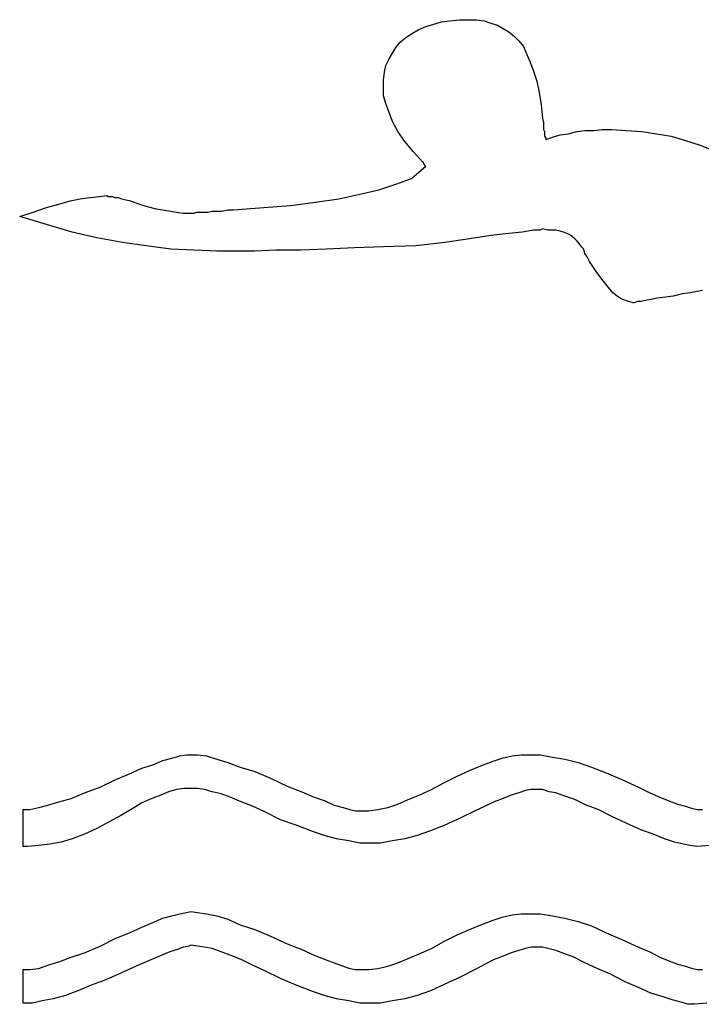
# Model space of a CAD drawing. Extents: x 0.2 to 18.7, y -0.4 to 2.1.
# Tile 3 of 7: x 11.1 to 12.3, y -0.3 to 1.4. Entities that reach past the tile are written whole.
import ezdxf

# ---------------------------------------------------------------- set-up
doc = ezdxf.new("R2010")
doc.units = 0

msp = doc.modelspace()

# ---------------------------------------------------------------- linework, layer by layer
at = {"color": 0}
for p, q in [((11.78125, 1.425781, 0.5), (11.79492, 1.429688, 0.5)), ((11.79492, 1.429688, 0.5), (11.80859, 1.433594, 0.5)), ((11.80859, 1.433594, 0.5), (11.82227, 1.435547, 0.5)), ((11.82227, 1.435547, 0.5), (11.83984, 1.4375, 0.5)), ((11.83984, 1.4375, 0.5), (11.85547, 1.4375, 0.5)), ((11.85547, 1.4375, 0.5), (11.86914, 1.4375, 0.5)), ((11.86914, 1.4375, 0.5), (11.88281, 1.435547, 0.5)), ((11.88281, 1.435547, 0.5), (11.89453, 1.431641, 0.5)), ((11.89453, 1.431641, 0.5), (11.90625, 1.427734, 0.5)), ((11.90625, 1.427734, 0.5), (11.91602, 1.421875, 0.5)), ((11.74609, 1.40625, 0.5), (11.75781, 1.414063, 0.5)), ((11.75781, 1.414063, 0.5), (11.76758, 1.419922, 0.5)), ((11.76758, 1.419922, 0.5), (11.78125, 1.425781, 0.5)), ((11.91602, 1.421875, 0.5), (11.92578, 1.416016, 0.5)), ((11.92578, 1.416016, 0.5), (11.93555, 1.408203, 0.5)), ((11.72852, 1.388672, 0.5), (11.73633, 1.398438, 0.5)), ((11.73633, 1.398438, 0.5), (11.74609, 1.40625, 0.5)), ((11.93555, 1.408203, 0.5), (11.94336, 1.400391, 0.5)), ((11.94336, 1.400391, 0.5), (11.95117, 1.390625, 0.5)), ((11.7168, 1.369141, 0.5), (11.72266, 1.378906, 0.5)), ((11.72266, 1.378906, 0.5), (11.72852, 1.388672, 0.5)), ((11.95117, 1.390625, 0.5), (11.95703, 1.376953, 0.5)), ((11.95703, 1.376953, 0.5), (11.96289, 1.363281, 0.5)), ((11.71094, 1.357422, 0.5), (11.7168, 1.369141, 0.5)), ((11.96289, 1.363281, 0.5), (11.96875, 1.347656, 0.5)), ((11.70703, 1.332031, 0.5), (11.70898, 1.345703, 0.5)), ((11.70898, 1.345703, 0.5), (11.71094, 1.357422, 0.5)), ((11.96875, 1.347656, 0.5), (11.97461, 1.330078, 0.5)), ((11.70703, 1.318359, 0.5), (11.70703, 1.332031, 0.5)), ((11.97461, 1.330078, 0.5), (11.97852, 1.310547, 0.5)), ((11.70703, 1.304688, 0.5), (11.70703, 1.318359, 0.5)), ((11.97852, 1.310547, 0.5), (11.98242, 1.289063, 0.5)), ((11.71094, 1.291016, 0.5), (11.70703, 1.304688, 0.5)), ((11.7168, 1.275391, 0.5), (11.71094, 1.291016, 0.5)), ((11.98242, 1.289063, 0.5), (11.98438, 1.265625, 0.5)), ((11.72266, 1.259766, 0.5), (11.7168, 1.275391, 0.5)), ((11.73242, 1.242188, 0.5), (11.72266, 1.259766, 0.5)), ((11.98438, 1.265625, 0.5), (11.98633, 1.257813, 0.5)), ((11.98633, 1.257813, 0.5), (11.98633, 1.251953, 0.5)), ((11.74414, 1.224609, 0.5), (11.73242, 1.242188, 0.5)), ((11.98633, 1.251953, 0.5), (11.98633, 1.246094, 0.5)), ((11.98633, 1.246094, 0.5), (11.98828, 1.242188, 0.5)), ((11.98828, 1.242188, 0.5), (11.98828, 1.238281, 0.5)), ((11.98828, 1.238281, 0.5), (11.98828, 1.234375, 0.5)), ((12.01563, 1.236328, 0.5), (12.0293, 1.238281, 0.5)), ((12.0293, 1.238281, 0.5), (12.04492, 1.242188, 0.5)), ((12.04492, 1.242188, 0.5), (12.05859, 1.244141, 0.5)), ((12.05859, 1.244141, 0.5), (12.07422, 1.244141, 0.5)), ((12.07422, 1.244141, 0.5), (12.08789, 1.246094, 0.5)), ((12.08789, 1.246094, 0.5), (12.10547, 1.246094, 0.5)), ((12.10547, 1.246094, 0.5), (12.13086, 1.244141, 0.5)), ((12.13086, 1.244141, 0.5), (12.1582, 1.242188, 0.5)), ((12.1582, 1.242188, 0.5), (12.18359, 1.238281, 0.5)), ((12.18359, 1.238281, 0.5), (12.20898, 1.234375, 0.5)), ((11.75977, 1.207031, 0.5), (11.74414, 1.224609, 0.5)), ((11.98828, 1.234375, 0.5), (11.99023, 1.230469, 0.5)), ((11.99023, 1.228516, 0.5), (12.00195, 1.232422, 0.5)), ((11.99023, 1.230469, 0.5), (11.99023, 1.228516, 0.5)), ((12.00195, 1.232422, 0.5), (12.01563, 1.236328, 0.5)), ((12.20898, 1.234375, 0.5), (12.23438, 1.226563, 0.5)), ((12.23438, 1.226563, 0.5), (12.25977, 1.21875, 0.5)), ((11.77539, 1.189453, 0.5), (11.75977, 1.207031, 0.5)), ((12.25977, 1.21875, 0.5), (12.2832, 1.208984, 0.5)), ((11.77734, 1.1875, 0.5), (11.77539, 1.189453, 0.5)), ((11.77734, 1.185547, 0.5), (11.77734, 1.1875, 0.5)), ((11.75586, 1.160156, 0.5), (11.78125, 1.181641, 0.5)), ((11.7793, 1.183594, 0.5), (11.77734, 1.185547, 0.5)), ((11.7793, 1.181641, 0.5), (11.7793, 1.183594, 0.5)), ((11.7793, 1.183594, 0.5), (11.7793, 1.183594, 0.5)), ((11.78125, 1.181641, 0.5), (11.7793, 1.181641, 0.5)), ((11.78125, 1.181641, 0.5), (11.78125, 1.181641, 0.5)), ((11.72852, 1.150391, 0.5), (11.75586, 1.160156, 0.5)), ((11.66602, 1.132813, 0.5), (11.69922, 1.140625, 0.5)), ((11.69922, 1.140625, 0.5), (11.72852, 1.150391, 0.5)), ((11.14063, 1.115234, 0.5), (11.16016, 1.121094, 0.5)), ((11.16016, 1.121094, 0.5), (11.17773, 1.125, 0.5)), ((11.17773, 1.125, 0.5), (11.19531, 1.126953, 0.5)), ((11.19531, 1.126953, 0.5), (11.21094, 1.128906, 0.5)), ((11.21094, 1.128906, 0.5), (11.22461, 1.130859, 0.5)), ((11.22461, 1.130859, 0.5), (11.22656, 1.128906, 0.5)), ((11.22656, 1.128906, 0.5), (11.23047, 1.128906, 0.5)), ((11.23047, 1.128906, 0.5), (11.23438, 1.128906, 0.5)), ((11.23438, 1.128906, 0.5), (11.23828, 1.126953, 0.5)), ((11.23828, 1.126953, 0.5), (11.24414, 1.126953, 0.5)), ((11.24414, 1.126953, 0.5), (11.25, 1.125, 0.5)), ((11.25, 1.125, 0.5), (11.25781, 1.123047, 0.5)), ((11.25781, 1.123047, 0.5), (11.26563, 1.121094, 0.5)), ((11.26563, 1.121094, 0.5), (11.28125, 1.115234, 0.5)), ((11.54492, 1.113281, 0.5), (11.58789, 1.119141, 0.5)), ((11.58789, 1.119141, 0.5), (11.62891, 1.125, 0.5)), ((11.62891, 1.125, 0.5), (11.66602, 1.132813, 0.5)), ((11.07227, 1.09375, 0.5), (11.0957, 1.101563, 0.5)), ((11.0957, 1.101563, 0.5), (11.11914, 1.109375, 0.5)), ((11.11914, 1.109375, 0.5), (11.14063, 1.115234, 0.5)), ((11.28125, 1.115234, 0.5), (11.29492, 1.111328, 0.5)), ((11.29492, 1.111328, 0.5), (11.31055, 1.107422, 0.5)), ((11.31055, 1.107422, 0.5), (11.32227, 1.105469, 0.5)), ((11.32227, 1.105469, 0.5), (11.33594, 1.103516, 0.5)), ((11.33594, 1.103516, 0.5), (11.3457, 1.101563, 0.5)), ((11.3457, 1.101563, 0.5), (11.35742, 1.099609, 0.5)), ((11.37695, 1.099609, 0.5), (11.38086, 1.101563, 0.5)), ((11.38086, 1.101563, 0.5), (11.38281, 1.101563, 0.5)), ((11.38281, 1.101563, 0.5), (11.38477, 1.101563, 0.5)), ((11.38477, 1.101563, 0.5), (11.38867, 1.101563, 0.5)), ((11.38867, 1.101563, 0.5), (11.39453, 1.101563, 0.5)), ((11.39453, 1.101563, 0.5), (11.40039, 1.101563, 0.5)), ((11.40039, 1.101563, 0.5), (11.4082, 1.103516, 0.5)), ((11.4082, 1.103516, 0.5), (11.41602, 1.103516, 0.5)), ((11.41602, 1.103516, 0.5), (11.42578, 1.103516, 0.5)), ((11.42578, 1.103516, 0.5), (11.43555, 1.105469, 0.5)), ((11.43555, 1.105469, 0.5), (11.44531, 1.105469, 0.5)), ((11.44531, 1.105469, 0.5), (11.49805, 1.109375, 0.5)), ((11.49805, 1.109375, 0.5), (11.54492, 1.113281, 0.5)), ((11.11914, 1.080078, 0.5), (11.07227, 1.09375, 0.5)), ((11.35742, 1.099609, 0.5), (11.36719, 1.099609, 0.5)), ((11.36719, 1.099609, 0.5), (11.36914, 1.099609, 0.5)), ((11.36914, 1.099609, 0.5), (11.37109, 1.099609, 0.5)), ((11.37109, 1.099609, 0.5), (11.37305, 1.099609, 0.5)), ((11.37305, 1.099609, 0.5), (11.375, 1.099609, 0.5)), ((11.375, 1.099609, 0.5), (11.37695, 1.099609, 0.5)), ((11.16406, 1.066406, 0.5), (11.11914, 1.080078, 0.5)), ((11.20703, 1.056641, 0.5), (11.16406, 1.066406, 0.5)), ((11.94922, 1.066406, 0.5), (11.92578, 1.064453, 0.5)), ((11.96875, 1.070313, 0.5), (11.94922, 1.066406, 0.5)), ((11.98047, 1.070313, 0.5), (11.96875, 1.070313, 0.5)), ((11.98438, 1.072266, 0.5), (11.98047, 1.070313, 0.5)), ((11.99414, 1.070313, 0.5), (11.98438, 1.072266, 0.5)), ((12.00195, 1.070313, 0.5), (11.99414, 1.070313, 0.5)), ((12.00781, 1.070313, 0.5), (12.00195, 1.070313, 0.5)), ((12.01563, 1.068359, 0.5), (12.00781, 1.070313, 0.5)), ((12.02148, 1.066406, 0.5), (12.01563, 1.068359, 0.5)), ((12.02734, 1.064453, 0.5), (12.02148, 1.066406, 0.5)), ((11.25195, 1.048828, 0.5), (11.20703, 1.056641, 0.5)), ((11.29297, 1.042969, 0.5), (11.25195, 1.048828, 0.5)), ((11.81445, 1.048828, 0.5), (11.76367, 1.042969, 0.5)), ((11.85742, 1.054688, 0.5), (11.81445, 1.048828, 0.5)), ((11.89453, 1.060547, 0.5), (11.85742, 1.054688, 0.5)), ((11.92578, 1.064453, 0.5), (11.89453, 1.060547, 0.5)), ((12.03125, 1.0625, 0.5), (12.02734, 1.064453, 0.5)), ((12.03711, 1.058594, 0.5), (12.03125, 1.0625, 0.5)), ((12.04102, 1.054688, 0.5), (12.03711, 1.058594, 0.5)), ((12.04492, 1.050781, 0.5), (12.04102, 1.054688, 0.5)), ((12.04883, 1.046875, 0.5), (12.04492, 1.050781, 0.5)), ((11.33594, 1.037109, 0.5), (11.29297, 1.042969, 0.5)), ((11.37695, 1.035156, 0.5), (11.33594, 1.037109, 0.5)), ((11.41602, 1.033203, 0.5), (11.37695, 1.035156, 0.5)), ((11.44727, 1.033203, 0.5), (11.41602, 1.033203, 0.5)), ((11.48242, 1.033203, 0.5), (11.44727, 1.033203, 0.5)), ((11.51953, 1.035156, 0.5), (11.48242, 1.033203, 0.5)), ((11.5625, 1.035156, 0.5), (11.51953, 1.035156, 0.5)), ((11.60742, 1.037109, 0.5), (11.5625, 1.035156, 0.5)), ((11.65625, 1.039063, 0.5), (11.60742, 1.037109, 0.5)), ((11.70703, 1.041016, 0.5), (11.65625, 1.039063, 0.5)), ((11.76367, 1.042969, 0.5), (11.70703, 1.041016, 0.5)), ((12.05273, 1.041016, 0.5), (12.04883, 1.046875, 0.5)), ((12.05664, 1.037109, 0.5), (12.05273, 1.041016, 0.5)), ((12.05859, 1.029297, 0.5), (12.05664, 1.037109, 0.5)), ((12.0625, 1.023438, 0.5), (12.05859, 1.029297, 0.5)), ((12.06641, 1.015625, 0.5), (12.0625, 1.023438, 0.5)), ((12.07813, 0.998047, 0.5), (12.06641, 1.015625, 0.5)), ((12.08789, 0.984375, 0.5), (12.07813, 0.998047, 0.5)), ((12.09766, 0.972656, 0.5), (12.08789, 0.984375, 0.5)), ((12.10742, 0.960938, 0.5), (12.09766, 0.972656, 0.5)), ((12.25391, 0.962891, 0.5), (12.24219, 0.960938, 0.5)), ((12.26367, 0.964844, 0.5), (12.25391, 0.962891, 0.5)), ((12.11719, 0.953125, 0.5), (12.10742, 0.960938, 0.5)), ((12.125, 0.949219, 0.5), (12.11719, 0.953125, 0.5)), ((12.13477, 0.945313, 0.5), (12.125, 0.949219, 0.5)), ((12.14258, 0.943359, 0.5), (12.13477, 0.945313, 0.5)), ((12.15039, 0.945313, 0.5), (12.14453, 0.943359, 0.5)), ((12.15625, 0.945313, 0.5), (12.15039, 0.945313, 0.5)), ((12.16406, 0.947266, 0.5), (12.15625, 0.945313, 0.5)), ((12.17383, 0.949219, 0.5), (12.16406, 0.947266, 0.5)), ((12.18555, 0.951172, 0.5), (12.17383, 0.949219, 0.5)), ((12.19922, 0.953125, 0.5), (12.18555, 0.951172, 0.5)), ((12.21289, 0.955078, 0.5), (12.19922, 0.953125, 0.5)), ((12.22852, 0.958984, 0.5), (12.21289, 0.955078, 0.5)), ((12.24219, 0.960938, 0.5), (12.22852, 0.958984, 0.5)), ((12.14453, 0.943359, 0.5), (12.14258, 0.943359, 0.5)), ((11.30469, 0.136719, 0.5), (11.32227, 0.144531, 0.5)), ((11.32227, 0.144531, 0.5), (11.33789, 0.148438, 0.5)), ((11.33789, 0.148438, 0.5), (11.35156, 0.152344, 0.5)), ((11.35156, 0.152344, 0.5), (11.36328, 0.154297, 0.5)), ((11.36328, 0.154297, 0.5), (11.37109, 0.154297, 0.5)), ((11.37109, 0.154297, 0.5), (11.38281, 0.154297, 0.5)), ((11.38281, 0.154297, 0.5), (11.39844, 0.152344, 0.5)), ((11.39844, 0.152344, 0.5), (11.41602, 0.146484, 0.5)), ((11.41602, 0.146484, 0.5), (11.43555, 0.140625, 0.5)), ((11.43555, 0.140625, 0.5), (11.45703, 0.132813, 0.5)), ((11.87695, 0.134766, 0.5), (11.89648, 0.142578, 0.5)), ((11.89648, 0.142578, 0.5), (11.91406, 0.148438, 0.5)), ((11.91406, 0.148438, 0.5), (11.93164, 0.152344, 0.5)), ((11.93164, 0.152344, 0.5), (11.94727, 0.154297, 0.5)), ((11.94727, 0.154297, 0.5), (11.96289, 0.154297, 0.5)), ((11.96289, 0.154297, 0.5), (11.98047, 0.154297, 0.5)), ((11.98047, 0.154297, 0.5), (12.00195, 0.150391, 0.5)), ((12.00195, 0.150391, 0.5), (12.02344, 0.146484, 0.5)), ((12.02344, 0.146484, 0.5), (12.04688, 0.140625, 0.5)), ((12.04688, 0.140625, 0.5), (12.07031, 0.132813, 0.5)), ((11.24023, 0.111328, 0.5), (11.26367, 0.121094, 0.5)), ((11.26367, 0.121094, 0.5), (11.28516, 0.130859, 0.5)), ((11.28516, 0.130859, 0.5), (11.30469, 0.136719, 0.5)), ((11.45703, 0.132813, 0.5), (11.48242, 0.125, 0.5)), ((11.48242, 0.125, 0.5), (11.50977, 0.113281, 0.5)), ((11.83594, 0.117188, 0.5), (11.85742, 0.126953, 0.5)), ((11.85742, 0.126953, 0.5), (11.87695, 0.134766, 0.5)), ((12.07031, 0.132813, 0.5), (12.0957, 0.123047, 0.5)), ((12.0957, 0.123047, 0.5), (12.12305, 0.111328, 0.5)), ((11.21289, 0.097656, 0.5), (11.24023, 0.111328, 0.5)), ((11.50977, 0.113281, 0.5), (11.53906, 0.099609, 0.5)), ((11.79102, 0.09375, 0.5), (11.8125, 0.105469, 0.5)), ((11.8125, 0.105469, 0.5), (11.83594, 0.117188, 0.5)), ((12.12305, 0.111328, 0.5), (12.15234, 0.097656, 0.5)), ((11.16211, 0.078125, 0.5), (11.18555, 0.087891, 0.5)), ((11.18555, 0.087891, 0.5), (11.21289, 0.097656, 0.5)), ((11.33203, 0.089844, 0.5), (11.31836, 0.083984, 0.5)), ((11.3457, 0.09375, 0.5), (11.33203, 0.089844, 0.5)), ((11.35938, 0.095703, 0.5), (11.3457, 0.09375, 0.5)), ((11.37109, 0.095703, 0.5), (11.35938, 0.095703, 0.5)), ((11.38281, 0.095703, 0.5), (11.37109, 0.095703, 0.5)), ((11.39453, 0.09375, 0.5), (11.38281, 0.095703, 0.5)), ((11.4082, 0.089844, 0.5), (11.39453, 0.09375, 0.5)), ((11.42383, 0.085938, 0.5), (11.4082, 0.089844, 0.5)), ((11.43945, 0.080078, 0.5), (11.42383, 0.085938, 0.5)), ((11.53906, 0.099609, 0.5), (11.56445, 0.089844, 0.5)), ((11.56445, 0.089844, 0.5), (11.58594, 0.080078, 0.5)), ((11.76953, 0.083984, 0.5), (11.79102, 0.09375, 0.5)), ((11.94336, 0.087891, 0.5), (11.92969, 0.083984, 0.5)), ((11.95508, 0.091797, 0.5), (11.94336, 0.087891, 0.5)), ((11.96484, 0.09375, 0.5), (11.95508, 0.091797, 0.5)), ((11.97461, 0.09375, 0.5), (11.96484, 0.09375, 0.5)), ((11.98438, 0.09375, 0.5), (11.97461, 0.09375, 0.5)), ((11.99609, 0.089844, 0.5), (11.98438, 0.09375, 0.5)), ((12.00781, 0.087891, 0.5), (11.99609, 0.089844, 0.5)), ((12.02344, 0.082031, 0.5), (12.00781, 0.087891, 0.5)), ((12.15234, 0.097656, 0.5), (12.17188, 0.087891, 0.5)), ((12.17188, 0.087891, 0.5), (12.18945, 0.080078, 0.5)), ((11.12109, 0.066406, 0.5), (11.14063, 0.072266, 0.5)), ((11.14063, 0.072266, 0.5), (11.16211, 0.078125, 0.5)), ((11.28516, 0.070313, 0.5), (11.26953, 0.060547, 0.5)), ((11.30273, 0.078125, 0.5), (11.28516, 0.070313, 0.5)), ((11.31836, 0.083984, 0.5), (11.30273, 0.078125, 0.5)), ((11.45898, 0.072266, 0.5), (11.43945, 0.080078, 0.5)), ((11.47852, 0.064453, 0.5), (11.45898, 0.072266, 0.5)), ((11.58594, 0.080078, 0.5), (11.60547, 0.074219, 0.5)), ((11.60547, 0.074219, 0.5), (11.62109, 0.066406, 0.5)), ((11.73242, 0.068359, 0.5), (11.75, 0.076172, 0.5)), ((11.75, 0.076172, 0.5), (11.76953, 0.083984, 0.5)), ((11.90039, 0.072266, 0.5), (11.88477, 0.064453, 0.5)), ((11.91602, 0.078125, 0.5), (11.90039, 0.072266, 0.5)), ((11.92969, 0.083984, 0.5), (11.91602, 0.078125, 0.5)), ((12.04102, 0.076172, 0.5), (12.02344, 0.082031, 0.5)), ((12.06055, 0.066406, 0.5), (12.04102, 0.076172, 0.5)), ((12.18945, 0.080078, 0.5), (12.20508, 0.074219, 0.5)), ((12.20508, 0.074219, 0.5), (12.2207, 0.068359, 0.5)), ((11.07813, -0.005859, 0.5), (11.07813, 0.058594, 0.5)), ((11.07813, 0.058594, 0.5), (11.08984, 0.058594, 0.5)), ((11.08984, 0.058594, 0.5), (11.10547, 0.0625, 0.5)), ((11.10547, 0.0625, 0.5), (11.12109, 0.066406, 0.5)), ((11.26953, 0.060547, 0.5), (11.25, 0.048828, 0.5)), ((11.5, 0.054688, 0.5), (11.47852, 0.064453, 0.5)), ((11.52734, 0.041016, 0.5), (11.5, 0.054688, 0.5)), ((11.62109, 0.066406, 0.5), (11.63672, 0.0625, 0.5)), ((11.63672, 0.0625, 0.5), (11.64844, 0.058594, 0.5)), ((11.64844, 0.058594, 0.5), (11.6582, 0.056641, 0.5)), ((11.6582, 0.056641, 0.5), (11.66797, 0.056641, 0.5)), ((11.66797, 0.056641, 0.5), (11.68164, 0.056641, 0.5)), ((11.68164, 0.056641, 0.5), (11.69727, 0.058594, 0.5)), ((11.69727, 0.058594, 0.5), (11.71484, 0.0625, 0.5)), ((11.71484, 0.0625, 0.5), (11.73242, 0.068359, 0.5)), ((11.86719, 0.056641, 0.5), (11.83984, 0.042969, 0.5)), ((11.88477, 0.064453, 0.5), (11.86719, 0.056641, 0.5)), ((12.08203, 0.058594, 0.5), (12.06055, 0.066406, 0.5)), ((12.10547, 0.046875, 0.5), (12.08203, 0.058594, 0.5)), ((12.2207, 0.068359, 0.5), (12.23438, 0.064453, 0.5)), ((12.23438, 0.064453, 0.5), (12.24609, 0.060547, 0.5)), ((12.24609, 0.060547, 0.5), (12.25586, 0.058594, 0.5)), ((12.25586, 0.058594, 0.5), (12.26367, 0.058594, 0.5)), ((11.22852, 0.037109, 0.5), (11.20703, 0.025391, 0.5)), ((11.25, 0.048828, 0.5), (11.22852, 0.037109, 0.5)), ((11.55469, 0.03125, 0.5), (11.52734, 0.041016, 0.5)), ((11.83984, 0.042969, 0.5), (11.81445, 0.03125, 0.5)), ((12.13086, 0.035156, 0.5), (12.10547, 0.046875, 0.5)), ((12.15625, 0.023438, 0.5), (12.13086, 0.035156, 0.5)), ((11.20703, 0.025391, 0.5), (11.18555, 0.015625, 0.5)), ((11.58008, 0.021484, 0.5), (11.55469, 0.03125, 0.5)), ((11.60352, 0.013672, 0.5), (11.58008, 0.021484, 0.5)), ((11.78906, 0.021484, 0.5), (11.76563, 0.013672, 0.5)), ((11.81445, 0.03125, 0.5), (11.78906, 0.021484, 0.5)), ((12.17773, 0.015625, 0.5), (12.15625, 0.023438, 0.5)), ((11.14453, 0.001953, 0.5), (11.125, -0.001953, 0.5)), ((11.16406, 0.007813, 0.5), (11.14453, 0.001953, 0.5)), ((11.18555, 0.015625, 0.5), (11.16406, 0.007813, 0.5)), ((11.625, 0.007813, 0.5), (11.60352, 0.013672, 0.5)), ((11.64648, 0.003906, 0.5), (11.625, 0.007813, 0.5)), ((11.66602, 0, 0.5), (11.64648, 0.003906, 0.5)), ((11.68359, 0, 0.5), (11.66602, 0, 0.5)), ((11.70117, 0, 0.5), (11.68359, 0, 0.5)), ((11.72266, 0.003906, 0.5), (11.70117, 0, 0.5)), ((11.74414, 0.007813, 0.5), (11.72266, 0.003906, 0.5)), ((11.76563, 0.013672, 0.5), (11.74414, 0.007813, 0.5)), ((12.19727, 0.007813, 0.5), (12.17773, 0.015625, 0.5)), ((12.21484, 0.001953, 0.5), (12.19727, 0.007813, 0.5)), ((12.23047, -0.001953, 0.5), (12.21484, 0.001953, 0.5)), ((11.08008, -0.005859, 0.5), (11.07813, -0.005859, 0.5)), ((11.07813, -0.005859, 0.5), (11.07813, -0.005859, 0.5)), ((11.08203, -0.005859, 0.5), (11.08008, -0.005859, 0.5)), ((11.08008, -0.005859, 0.5), (11.08008, -0.005859, 0.5)), ((11.08398, -0.005859, 0.5), (11.08203, -0.005859, 0.5)), ((11.08203, -0.005859, 0.5), (11.08203, -0.005859, 0.5)), ((11.08594, -0.005859, 0.5), (11.08398, -0.005859, 0.5)), ((11.10547, -0.003906, 0.5), (11.08594, -0.005859, 0.5)), ((11.125, -0.001953, 0.5), (11.10547, -0.003906, 0.5)), ((12.24219, -0.003906, 0.5), (12.23047, -0.001953, 0.5)), ((12.25391, -0.005859, 0.5), (12.24219, -0.003906, 0.5)), ((12.27734, -0.003906, 0.5), (12.25391, -0.005859, 0.5)), ((11.36328, -0.121094, 0.5), (11.37109, -0.119141, 0.5)), ((11.37109, -0.119141, 0.5), (11.38281, -0.121094, 0.5)), ((11.30469, -0.138672, 0.5), (11.32227, -0.130859, 0.5)), ((11.32227, -0.130859, 0.5), (11.33789, -0.126953, 0.5)), ((11.33789, -0.126953, 0.5), (11.35156, -0.123047, 0.5)), ((11.35156, -0.123047, 0.5), (11.36328, -0.121094, 0.5)), ((11.38281, -0.121094, 0.5), (11.39844, -0.123047, 0.5)), ((11.39844, -0.123047, 0.5), (11.41602, -0.126953, 0.5)), ((11.41602, -0.126953, 0.5), (11.43555, -0.132813, 0.5)), ((11.43555, -0.132813, 0.5), (11.45703, -0.142578, 0.5)), ((11.87695, -0.142578, 0.5), (11.89648, -0.134766, 0.5)), ((11.89648, -0.134766, 0.5), (11.91406, -0.128906, 0.5)), ((11.91406, -0.128906, 0.5), (11.93164, -0.125, 0.5)), ((11.93164, -0.125, 0.5), (11.94727, -0.123047, 0.5)), ((11.94727, -0.123047, 0.5), (11.96289, -0.123047, 0.5)), ((11.96289, -0.123047, 0.5), (11.98047, -0.123047, 0.5)), ((11.98047, -0.123047, 0.5), (12.00195, -0.126953, 0.5)), ((12.00195, -0.126953, 0.5), (12.02344, -0.130859, 0.5)), ((12.02344, -0.130859, 0.5), (12.04688, -0.136719, 0.5)), ((12.04688, -0.136719, 0.5), (12.07031, -0.144531, 0.5)), ((11.26367, -0.15625, 0.5), (11.28516, -0.146484, 0.5)), ((11.28516, -0.146484, 0.5), (11.30469, -0.138672, 0.5)), ((11.45703, -0.142578, 0.5), (11.48242, -0.150391, 0.5)), ((11.48242, -0.150391, 0.5), (11.50977, -0.162109, 0.5)), ((11.83594, -0.160156, 0.5), (11.85742, -0.150391, 0.5)), ((11.85742, -0.150391, 0.5), (11.87695, -0.142578, 0.5)), ((12.07031, -0.144531, 0.5), (12.0957, -0.15625, 0.5)), ((11.21289, -0.179688, 0.5), (11.24023, -0.166016, 0.5)), ((11.24023, -0.166016, 0.5), (11.26367, -0.15625, 0.5)), ((11.50977, -0.162109, 0.5), (11.53906, -0.175781, 0.5)), ((11.79102, -0.183594, 0.5), (11.8125, -0.171875, 0.5)), ((11.8125, -0.171875, 0.5), (11.83594, -0.160156, 0.5)), ((12.0957, -0.15625, 0.5), (12.12305, -0.167969, 0.5)), ((12.12305, -0.167969, 0.5), (12.15234, -0.181641, 0.5)), ((11.18555, -0.191406, 0.5), (11.21289, -0.179688, 0.5)), ((11.34766, -0.185547, 0.5), (11.33398, -0.189453, 0.5)), ((11.35742, -0.181641, 0.5), (11.34766, -0.185547, 0.5)), ((11.36719, -0.179688, 0.5), (11.35742, -0.181641, 0.5)), ((11.37109, -0.177734, 0.5), (11.36719, -0.179688, 0.5)), ((11.38281, -0.179688, 0.5), (11.37109, -0.177734, 0.5)), ((11.39453, -0.181641, 0.5), (11.38281, -0.179688, 0.5)), ((11.4082, -0.183594, 0.5), (11.39453, -0.181641, 0.5)), ((11.42383, -0.189453, 0.5), (11.4082, -0.183594, 0.5)), ((11.53906, -0.175781, 0.5), (11.56445, -0.185547, 0.5)), ((11.56445, -0.185547, 0.5), (11.58594, -0.195313, 0.5)), ((11.76953, -0.193359, 0.5), (11.79102, -0.183594, 0.5)), ((11.94336, -0.1875, 0.5), (11.92969, -0.191406, 0.5)), ((11.95508, -0.183594, 0.5), (11.94336, -0.1875, 0.5)), ((11.96484, -0.181641, 0.5), (11.95508, -0.183594, 0.5)), ((11.97461, -0.181641, 0.5), (11.96484, -0.181641, 0.5)), ((11.98438, -0.181641, 0.5), (11.97461, -0.181641, 0.5)), ((11.99414, -0.183594, 0.5), (11.98438, -0.181641, 0.5)), ((12.00781, -0.1875, 0.5), (11.99414, -0.183594, 0.5)), ((12.02344, -0.193359, 0.5), (12.00781, -0.1875, 0.5)), ((12.15234, -0.181641, 0.5), (12.17188, -0.189453, 0.5)), ((11.14063, -0.207031, 0.5), (11.16211, -0.199219, 0.5)), ((11.16211, -0.199219, 0.5), (11.18555, -0.191406, 0.5)), ((11.29688, -0.205078, 0.5), (11.27539, -0.214844, 0.5)), ((11.31641, -0.197266, 0.5), (11.29688, -0.205078, 0.5)), ((11.33398, -0.189453, 0.5), (11.31641, -0.197266, 0.5)), ((11.43945, -0.195313, 0.5), (11.42383, -0.189453, 0.5)), ((11.45898, -0.203125, 0.5), (11.43945, -0.195313, 0.5)), ((11.47852, -0.212891, 0.5), (11.45898, -0.203125, 0.5)), ((11.58594, -0.195313, 0.5), (11.60547, -0.203125, 0.5)), ((11.60547, -0.203125, 0.5), (11.62109, -0.208984, 0.5)), ((11.73242, -0.208984, 0.5), (11.75, -0.201172, 0.5)), ((11.75, -0.201172, 0.5), (11.76953, -0.193359, 0.5)), ((11.90039, -0.203125, 0.5), (11.88477, -0.210938, 0.5)), ((11.91602, -0.197266, 0.5), (11.90039, -0.203125, 0.5)), ((11.92969, -0.191406, 0.5), (11.91602, -0.197266, 0.5)), ((12.03906, -0.199219, 0.5), (12.02344, -0.193359, 0.5)), ((12.05859, -0.208984, 0.5), (12.03906, -0.199219, 0.5)), ((12.17188, -0.189453, 0.5), (12.18945, -0.199219, 0.5)), ((12.18945, -0.199219, 0.5), (12.20508, -0.205078, 0.5)), ((12.20508, -0.205078, 0.5), (12.2207, -0.210938, 0.5)), ((11.07813, -0.279297, 0.5), (11.07813, -0.220703, 0.5)), ((11.07813, -0.220703, 0.5), (11.08984, -0.220703, 0.5)), ((11.08984, -0.220703, 0.5), (11.10547, -0.21875, 0.5)), ((11.10547, -0.21875, 0.5), (11.12109, -0.212891, 0.5)), ((11.12109, -0.212891, 0.5), (11.14063, -0.207031, 0.5)), ((11.27539, -0.214844, 0.5), (11.25, -0.226563, 0.5)), ((11.5, -0.222656, 0.5), (11.47852, -0.212891, 0.5)), ((11.52734, -0.236328, 0.5), (11.5, -0.222656, 0.5)), ((11.62109, -0.208984, 0.5), (11.63672, -0.214844, 0.5)), ((11.63672, -0.214844, 0.5), (11.64844, -0.21875, 0.5)), ((11.64844, -0.21875, 0.5), (11.6582, -0.220703, 0.5)), ((11.6582, -0.220703, 0.5), (11.66797, -0.220703, 0.5)), ((11.66797, -0.220703, 0.5), (11.68164, -0.220703, 0.5)), ((11.68164, -0.220703, 0.5), (11.69727, -0.21875, 0.5)), ((11.69727, -0.21875, 0.5), (11.71484, -0.214844, 0.5)), ((11.71484, -0.214844, 0.5), (11.73242, -0.208984, 0.5)), ((11.86719, -0.220703, 0.5), (11.83984, -0.234375, 0.5)), ((11.88477, -0.210938, 0.5), (11.86719, -0.220703, 0.5)), ((12.08008, -0.21875, 0.5), (12.05859, -0.208984, 0.5)), ((12.10352, -0.228516, 0.5), (12.08008, -0.21875, 0.5)), ((12.2207, -0.210938, 0.5), (12.23438, -0.214844, 0.5)), ((12.23438, -0.214844, 0.5), (12.24609, -0.21875, 0.5)), ((12.24609, -0.21875, 0.5), (12.25586, -0.220703, 0.5)), ((12.25586, -0.220703, 0.5), (12.26367, -0.220703, 0.5)), ((11.22266, -0.238281, 0.5), (11.19727, -0.248047, 0.5)), ((11.25, -0.226563, 0.5), (11.22266, -0.238281, 0.5)), ((11.55469, -0.248047, 0.5), (11.52734, -0.236328, 0.5)), ((11.83984, -0.234375, 0.5), (11.81445, -0.246094, 0.5)), ((12.12891, -0.242188, 0.5), (12.10352, -0.228516, 0.5)), ((11.19727, -0.248047, 0.5), (11.17383, -0.257813, 0.5)), ((11.58008, -0.257813, 0.5), (11.55469, -0.248047, 0.5)), ((11.81445, -0.246094, 0.5), (11.78906, -0.257813, 0.5)), ((12.15234, -0.251953, 0.5), (12.12891, -0.242188, 0.5)), ((12.17383, -0.261719, 0.5), (12.15234, -0.251953, 0.5)), ((11.13086, -0.271484, 0.5), (11.11133, -0.275391, 0.5)), ((11.15234, -0.265625, 0.5), (11.13086, -0.271484, 0.5)), ((11.17383, -0.257813, 0.5), (11.15234, -0.265625, 0.5)), ((11.60352, -0.265625, 0.5), (11.58008, -0.257813, 0.5)), ((11.625, -0.271484, 0.5), (11.60352, -0.265625, 0.5)), ((11.64648, -0.275391, 0.5), (11.625, -0.271484, 0.5)), ((11.74414, -0.271484, 0.5), (11.72266, -0.275391, 0.5)), ((11.76563, -0.265625, 0.5), (11.74414, -0.271484, 0.5)), ((11.78906, -0.257813, 0.5), (11.76563, -0.265625, 0.5)), ((12.19336, -0.267578, 0.5), (12.17383, -0.261719, 0.5)), ((12.21094, -0.273438, 0.5), (12.19336, -0.267578, 0.5)), ((12.22656, -0.277344, 0.5), (12.21094, -0.273438, 0.5)), ((11.09375, -0.279297, 0.5), (11.07813, -0.279297, 0.5)), ((11.11133, -0.275391, 0.5), (11.09375, -0.279297, 0.5)), ((11.66602, -0.279297, 0.5), (11.64648, -0.275391, 0.5)), ((11.68359, -0.279297, 0.5), (11.66602, -0.279297, 0.5)), ((11.70117, -0.279297, 0.5), (11.68359, -0.279297, 0.5)), ((11.72266, -0.275391, 0.5), (11.70117, -0.279297, 0.5)), ((12.23828, -0.28125, 0.5), (12.22656, -0.277344, 0.5)), ((12.25, -0.28125, 0.5), (12.23828, -0.28125, 0.5)), ((12.27148, -0.279297, 0.5), (12.25, -0.28125, 0.5))]:
    msp.add_line(p, q, dxfattribs=at)

doc.saveas('drawing.dxf')
